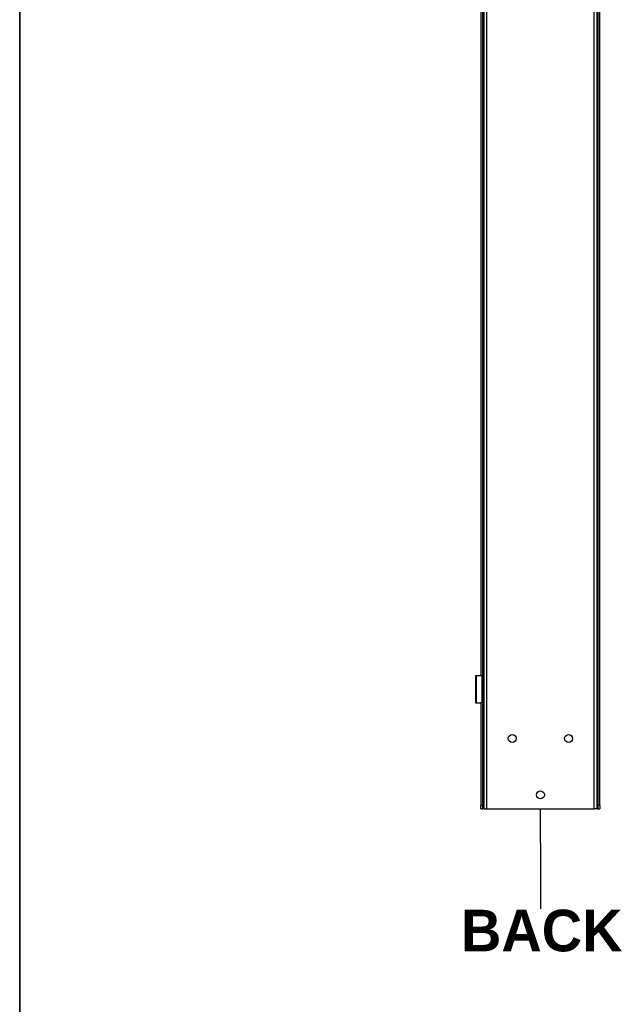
# Model space of a CAD drawing. Header units: inches. Extents: x 0 to 279, y -11 to 181.
# Tile 4 of 21: x 7 to 36, y 36 to 84. Entities that reach past the tile are written whole.
import ezdxf

# ---------------------------------------------------------------- set-up
doc = ezdxf.new("R2010")
doc.units = ezdxf.units.IN
doc.header["$LTSCALE"] = 16.718028
doc.header["$MEASUREMENT"] = 0
doc.layers.get('0').update_dxf_attribs({"lineweight": 25})
for name, color, linetype, lineweight in [('Sketch Geometry(ANSI)', 7, 'Continuous', 25), ('Symbols(ANSI)', 7, 'Continuous', 25), ('Visible Edges(ANSI)', 7, 'Continuous', 25), ('Visible Tangent Edges(ANSI)', 7, 'Continuous', 25)]:
    doc.layers.add(name, color=color, linetype=linetype, lineweight=lineweight)
doc.styles.add('Current-ANSI', font='arial.ttf')
doc.styles.add('Dimension-ANSI', font='arialbd.ttf')

# ---------------------------------------------------------------- blocks, each defined once
blk = doc.blocks.new('Datum Identifier2')
at = {"layer": 'Symbols(ANSI)', "color": 7, "linetype": 'Continuous', "lineweight": 25}
for p, q in [((1.94, 2.6473), (1.94, 2.7457)), ((1.94, 2.6473), (1.94, 2.6411)), ((1.94, 2.6411), (1.94, 2.4571))]:
    blk.add_line(p, q, dxfattribs=at)
at = {"layer": 'Symbols(ANSI)', "color": 7, "insert": (1.7106, 2.333), "char_height": 0.12, "attachment_point": 7, "style": 'Dimension-ANSI'}
blk.add_mtext('BACK', dxfattribs=at)
blk = doc.blocks.new('Borders 1_EXM - B (Inch)')
at = {"layer": 'Sketch Geometry(ANSI)', "linetype": 'Continuous', "lineweight": 35}
blk.add_line((0.4375, 10.5665), (0.4375, 0.3795), dxfattribs=at)
at = {"layer": 'Symbols(ANSI)', "color": 7, "style": 'Current-ANSI'}
blk.add_attdef('FILENAME_AND_PATH_001', (6.2084, 10.718), '', height=0.09, dxfattribs=at)

msp = doc.modelspace()

# ---------------------------------------------------------------- linework, layer by layer
at = {"layer": 'Visible Edges(ANSI)'}
for p, q in [((29.6408, 143.5337), (29.6408, 46.0728)), ((29.7155, 45.903), (29.7155, 143.7035)), ((35.1488, 143.7035), (35.1488, 45.903)), ((35.2236, 46.0728), (35.2236, 143.5337)), ((35.2983, 46.0728), (35.2983, 143.5337)), ((29.5661, 94.1416), (29.5661, 52.3376)), ((29.3137, 52.3444), (29.3424, 52.3444)), ((29.3137, 51.0075), (29.3137, 52.3444)), ((29.3424, 52.3444), (29.5256, 52.3444)), ((29.5661, 52.3444), (29.5256, 52.3444)), ((29.6408, 52.3444), (29.6804, 52.3444)), ((29.7035, 52.3444), (29.6804, 52.3444)), ((29.7155, 52.3444), (29.7035, 52.3444)), ((29.6324, 51.1144), (29.6324, 52.2375)), ((29.6804, 51.93), (29.6408, 51.93)), ((29.6558, 51.8778), (29.6408, 51.8778)), ((29.6892, 51.8778), (29.6558, 51.8778)), ((29.6743, 51.5556), (29.6743, 51.7963)), ((29.6743, 51.7963), (29.6829, 51.7963)), ((29.6804, 51.93), (29.7035, 51.93)), ((29.6827, 51.7963), (29.6827, 51.5556)), ((29.7155, 51.8778), (29.6892, 51.8778)), ((29.7035, 51.93), (29.7155, 51.93)), ((29.6408, 51.4741), (29.6558, 51.4741)), ((29.6408, 51.4219), (29.6804, 51.4219)), ((29.6558, 51.4741), (29.6892, 51.4741)), ((29.6829, 51.5556), (29.6743, 51.5556)), ((29.7035, 51.4219), (29.6804, 51.4219)), ((29.6892, 51.4741), (29.7155, 51.4741)), ((29.6967, 51.7709), (29.6967, 51.581)), ((29.7155, 51.4219), (29.7035, 51.4219)), ((29.3424, 51.0075), (29.3137, 51.0075)), ((29.5256, 51.0075), (29.3424, 51.0075)), ((29.5256, 51.0075), (29.5661, 51.0075)), ((29.5661, 51.0143), (29.5661, 46.0728)), ((29.6804, 51.0075), (29.6408, 51.0075)), ((29.6804, 51.0075), (29.7035, 51.0075)), ((29.7035, 51.0075), (29.7155, 51.0075)), ((29.5661, 45.903), (29.5661, 46.0728)), ((29.6408, 46.0728), (29.6408, 45.903)), ((35.2236, 45.903), (35.2236, 46.0728)), ((35.2983, 46.0728), (35.2983, 45.903)), ((29.5661, 45.903), (29.6408, 45.903)), ((29.6829, 45.903), (29.6408, 45.903)), ((29.7155, 45.903), (29.6829, 45.903)), ((29.7155, 45.903), (29.8323, 45.903)), ((29.8323, 45.903), (35.032, 45.903)), ((35.1488, 45.903), (35.032, 45.903)), ((35.1814, 45.903), (35.1488, 45.903)), ((35.1814, 45.903), (35.2236, 45.903)), ((35.2236, 45.903), (35.2983, 45.903))]:
    msp.add_line(p, q, dxfattribs=at)
at = {"layer": 'Visible Edges(ANSI)', "flags": 128}
for points in [[(29.5256, 52.3444), (29.5307, 52.3443), (29.5358, 52.344), (29.541, 52.3435), (29.5462, 52.3427), (29.5514, 52.3418), (29.5566, 52.3405), (29.5616, 52.3391), (29.5666, 52.3374), (29.5715, 52.3354), (29.5763, 52.3332), (29.5809, 52.3307), (29.5853, 52.3281), (29.5896, 52.3252), (29.5937, 52.3221), (29.5976, 52.3189), (29.6012, 52.3155), (29.6047, 52.3119), (29.6079, 52.3082), (29.611, 52.3042), (29.614, 52.3), (29.6168, 52.2957), (29.6193, 52.2911), (29.6217, 52.2865), (29.6238, 52.2816)], [(29.6238, 51.0703), (29.6217, 51.0655), (29.6193, 51.0608), (29.6168, 51.0563), (29.614, 51.0519), (29.611, 51.0477), (29.6079, 51.0437), (29.6047, 51.04), (29.6012, 51.0364), (29.5976, 51.033), (29.5937, 51.0298), (29.5896, 51.0267), (29.5853, 51.0239), (29.5809, 51.0212), (29.5763, 51.0187), (29.5715, 51.0165), (29.5666, 51.0146), (29.5616, 51.0129), (29.5566, 51.0114), (29.5514, 51.0102), (29.5462, 51.0092), (29.541, 51.0084), (29.5358, 51.0079), (29.5307, 51.0076), (29.5256, 51.0075)]]:
    msp.add_lwpolyline(points, dxfattribs=at)
at = {"layer": 'Visible Edges(ANSI)'}
for centre in [(31.0738, 49.2989), (33.7905, 49.2989), (32.4322, 46.5822)]:
    msp.add_circle(centre, 0.1908, dxfattribs=at)
for centre, major_axis, ratio, start_param, end_param in [((29.5355, 52.2375), (0, -0.107), 0.9063078, 1.5707963, 1.996411), ((29.6892, 51.7709), (0, 0.107), 0.0697565, 4.712389, 6.2831853), ((29.6892, 51.581), (0, -0.107), 0.0697565, 0, 1.5707963), ((29.5355, 51.1144), (0, -0.107), 0.9063078, 1.1451816, 1.5707963)]:
    msp.add_ellipse(centre, major_axis=major_axis, ratio=ratio, start_param=start_param, end_param=end_param, dxfattribs=at)
at = {"layer": 'Visible Tangent Edges(ANSI)'}
for p, q in [((29.8323, 143.7035), (29.8323, 45.903)), ((35.032, 45.903), (35.032, 143.7035)), ((35.1814, 45.903), (35.1814, 143.7035)), ((29.6829, 94.1348), (29.6829, 52.3444)), ((29.3424, 51.0075), (29.3424, 52.3444)), ((29.6238, 51.0703), (29.6238, 52.2816)), ((29.6804, 51.93), (29.6804, 52.3444)), ((29.7035, 51.93), (29.7035, 52.3444)), ((29.6558, 51.8778), (29.6558, 51.4741)), ((29.6829, 51.93), (29.6829, 51.8778)), ((29.6829, 51.7963), (29.6829, 51.5556)), ((29.6804, 51.0075), (29.6804, 51.4219)), ((29.6829, 51.4741), (29.6829, 51.4219)), ((29.6967, 51.7709), (29.7155, 51.7709)), ((29.7155, 51.581), (29.6967, 51.581)), ((29.7035, 51.0075), (29.7035, 51.4219)), ((29.6829, 51.0075), (29.6829, 45.903)), ((29.6408, 46.0728), (29.5661, 46.0728)), ((35.2983, 46.0728), (35.2236, 46.0728))]:
    msp.add_line(p, q, dxfattribs=at)

# ---------------------------------------------------------------- block references
at = {"xscale": 16.71802785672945, "yscale": 16.71802785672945, "zscale": 16.71802785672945}
msp.add_blockref('Borders 1_EXM - B (Inch)', (0, 0), dxfattribs=at)
at = {"layer": 'Symbols(ANSI)', "xscale": 16.71802785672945, "yscale": 16.71802785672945, "zscale": 16.71802785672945}
msp.add_blockref('Datum Identifier2', (0, 0), dxfattribs=at)

doc.saveas('drawing.dxf')
